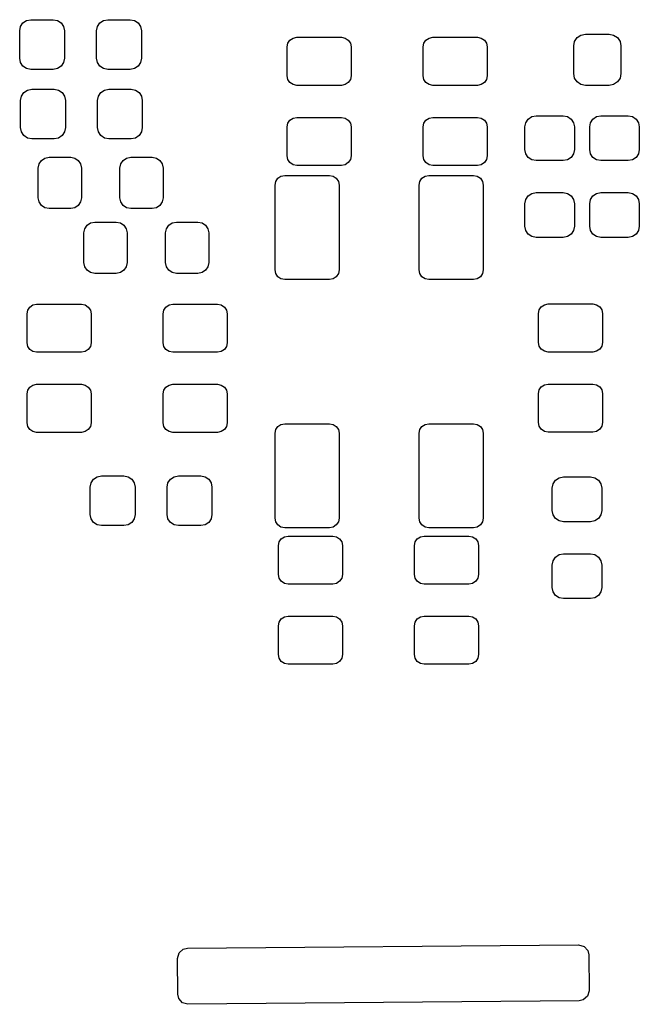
# Model space of a CAD drawing. Extents: x 127.1 to 185.4, y -114.4 to -68.
# Tile 2 of 7: x 140.5 to 148.2, y -94.8 to -82.5. Entities that reach past the tile are written whole.
import ezdxf

# ---------------------------------------------------------------- set-up
doc = ezdxf.new("R2010")
doc.units = 0
doc.layers.add('BLACK', color=7, linetype='CONTINUOUS')

msp = doc.modelspace()

# ---------------------------------------------------------------- linework, layer by layer
at = {"layer": 'BLACK', "linetype": 'CONTINUOUS'}
for p, q in [((140.478085, -82.671742), (140.488742, -82.618166)), ((140.488742, -82.618166), (140.51909, -82.572747)), ((140.51909, -82.572747), (140.564509, -82.542399)), ((140.564509, -82.542399), (140.618085, -82.531742)), ((140.618085, -82.531742), (140.898085, -82.531742)), ((140.898085, -82.531742), (140.951661, -82.542399)), ((140.951661, -82.542399), (140.99708, -82.572747)), ((140.99708, -82.572747), (141.027428, -82.618166)), ((141.027428, -82.618166), (141.038085, -82.671742)), ((141.438085, -82.671742), (141.448742, -82.618166)), ((141.448742, -82.618166), (141.47909, -82.572747)), ((141.47909, -82.572747), (141.524509, -82.542399)), ((141.524509, -82.542399), (141.578085, -82.531742)), ((141.578085, -82.531742), (141.858085, -82.531742)), ((141.858085, -82.531742), (141.911661, -82.542399)), ((141.911661, -82.542399), (141.95708, -82.572747)), ((141.95708, -82.572747), (141.987428, -82.618166)), ((141.987428, -82.618166), (141.998085, -82.671742)), ((140.478085, -83.011742), (140.478085, -82.671742)), ((141.038085, -82.671742), (141.038085, -83.011742)), ((141.438085, -83.011742), (141.438085, -82.671742)), ((141.998085, -82.671742), (141.998085, -83.011742)), ((143.892161, -82.760876), (143.938083, -82.751742)), ((143.938083, -82.751742), (144.498083, -82.751742)), ((144.498083, -82.751742), (144.544005, -82.760876)), ((145.592163, -82.760876), (145.638085, -82.751742)), ((145.638085, -82.751742), (146.198085, -82.751742)), ((146.198085, -82.751742), (146.244007, -82.760876)), ((147.441287, -82.754944), (147.489139, -82.72297)), ((147.489139, -82.72297), (147.545585, -82.711742)), ((147.545585, -82.711742), (147.840585, -82.711742)), ((147.840585, -82.711742), (147.897031, -82.72297)), ((147.897031, -82.72297), (147.944883, -82.754944)), ((143.818083, -82.871742), (143.827217, -82.82582)), ((143.818083, -83.231742), (143.818083, -82.871742)), ((143.827217, -82.82582), (143.85323, -82.786889)), ((143.85323, -82.786889), (143.892161, -82.760876)), ((144.544005, -82.760876), (144.582936, -82.786889)), ((144.582936, -82.786889), (144.608949, -82.82582)), ((144.608949, -82.82582), (144.618083, -82.871742)), ((144.618083, -82.871742), (144.618083, -83.231742)), ((145.518085, -82.871742), (145.527219, -82.82582)), ((145.518085, -83.231742), (145.518085, -82.871742)), ((145.527219, -82.82582), (145.553232, -82.786889)), ((145.553232, -82.786889), (145.592163, -82.760876)), ((146.244007, -82.760876), (146.282938, -82.786889)), ((146.282938, -82.786889), (146.308951, -82.82582)), ((146.308951, -82.82582), (146.318085, -82.871742)), ((146.318085, -82.871742), (146.318085, -83.231742)), ((147.398085, -82.859242), (147.409313, -82.802796)), ((147.398085, -83.204242), (147.398085, -82.859242)), ((147.409313, -82.802796), (147.441287, -82.754944)), ((147.944883, -82.754944), (147.976857, -82.802796)), ((147.976857, -82.802796), (147.988085, -82.859242)), ((147.988085, -82.859242), (147.988085, -83.204242)), ((140.488742, -83.065318), (140.478085, -83.011742)), ((140.51909, -83.110737), (140.488742, -83.065318)), ((140.564509, -83.141085), (140.51909, -83.110737)), ((140.99708, -83.110737), (140.951661, -83.141085)), ((141.027428, -83.065318), (140.99708, -83.110737)), ((141.038085, -83.011742), (141.027428, -83.065318)), ((141.448742, -83.065318), (141.438085, -83.011742)), ((141.47909, -83.110737), (141.448742, -83.065318)), ((141.524509, -83.141085), (141.47909, -83.110737)), ((141.95708, -83.110737), (141.911661, -83.141085)), ((141.987428, -83.065318), (141.95708, -83.110737)), ((141.998085, -83.011742), (141.987428, -83.065318)), ((140.618085, -83.151742), (140.564509, -83.141085)), ((140.898085, -83.151742), (140.618085, -83.151742)), ((140.951661, -83.141085), (140.898085, -83.151742)), ((141.578085, -83.151742), (141.524509, -83.141085)), ((141.858085, -83.151742), (141.578085, -83.151742)), ((141.911661, -83.141085), (141.858085, -83.151742)), ((143.827217, -83.277664), (143.818083, -83.231742)), ((144.618083, -83.231742), (144.608949, -83.277664)), ((145.527219, -83.277664), (145.518085, -83.231742)), ((146.318085, -83.231742), (146.308951, -83.277664)), ((147.409313, -83.260688), (147.398085, -83.204242)), ((147.988085, -83.204242), (147.976857, -83.260688)), ((143.85323, -83.316595), (143.827217, -83.277664)), ((143.892161, -83.342608), (143.85323, -83.316595)), ((143.938083, -83.351742), (143.892161, -83.342608)), ((144.498083, -83.351742), (143.938083, -83.351742)), ((144.544005, -83.342608), (144.498083, -83.351742)), ((144.582936, -83.316595), (144.544005, -83.342608)), ((144.608949, -83.277664), (144.582936, -83.316595)), ((145.553232, -83.316595), (145.527219, -83.277664)), ((145.592163, -83.342608), (145.553232, -83.316595)), ((145.638085, -83.351742), (145.592163, -83.342608)), ((146.198085, -83.351742), (145.638085, -83.351742)), ((146.244007, -83.342608), (146.198085, -83.351742)), ((146.282938, -83.316595), (146.244007, -83.342608)), ((146.308951, -83.277664), (146.282938, -83.316595)), ((147.441287, -83.30854), (147.409313, -83.260688)), ((147.489139, -83.340514), (147.441287, -83.30854)), ((147.545585, -83.351742), (147.489139, -83.340514)), ((147.840585, -83.351742), (147.545585, -83.351742)), ((147.897031, -83.340514), (147.840585, -83.351742)), ((147.944883, -83.30854), (147.897031, -83.340514)), ((147.976857, -83.260688), (147.944883, -83.30854)), ((140.49, -83.54), (140.500657, -83.486424)), ((140.500657, -83.486424), (140.531005, -83.441005)), ((140.531005, -83.441005), (140.576424, -83.410657)), ((140.576424, -83.410657), (140.63, -83.4)), ((140.63, -83.4), (140.91, -83.4)), ((140.91, -83.4), (140.963576, -83.410657)), ((140.963576, -83.410657), (141.008995, -83.441005)), ((141.008995, -83.441005), (141.039343, -83.486424)), ((141.039343, -83.486424), (141.05, -83.54)), ((141.45, -83.54), (141.460657, -83.486424)), ((141.460657, -83.486424), (141.491005, -83.441005)), ((141.491005, -83.441005), (141.536424, -83.410657)), ((141.536424, -83.410657), (141.59, -83.4)), ((141.59, -83.4), (141.87, -83.4)), ((141.87, -83.4), (141.923576, -83.410657)), ((141.923576, -83.410657), (141.968995, -83.441005)), ((141.968995, -83.441005), (141.999343, -83.486424)), ((141.999343, -83.486424), (142.01, -83.54)), ((140.49, -83.88), (140.49, -83.54)), ((141.05, -83.54), (141.05, -83.88)), ((141.45, -83.88), (141.45, -83.54)), ((142.01, -83.54), (142.01, -83.88)), ((146.874509, -83.742399), (146.928085, -83.731742)), ((146.928085, -83.731742), (147.268085, -83.731742)), ((147.268085, -83.731742), (147.321661, -83.742399)), ((147.684509, -83.742399), (147.738085, -83.731742)), ((147.738085, -83.731742), (148.078085, -83.731742)), ((148.078085, -83.731742), (148.131661, -83.742399)), ((143.818083, -83.871742), (143.827217, -83.82582)), ((143.827217, -83.82582), (143.85323, -83.786889)), ((143.85323, -83.786889), (143.892161, -83.760876)), ((143.892161, -83.760876), (143.938083, -83.751742)), ((143.938083, -83.751742), (144.498083, -83.751742)), ((144.498083, -83.751742), (144.544005, -83.760876)), ((144.544005, -83.760876), (144.582936, -83.786889)), ((144.582936, -83.786889), (144.608949, -83.82582)), ((144.608949, -83.82582), (144.618083, -83.871742)), ((145.518085, -83.871742), (145.527219, -83.82582)), ((145.527219, -83.82582), (145.553232, -83.786889)), ((145.553232, -83.786889), (145.592163, -83.760876)), ((145.592163, -83.760876), (145.638085, -83.751742)), ((145.638085, -83.751742), (146.198085, -83.751742)), ((146.198085, -83.751742), (146.244007, -83.760876)), ((146.244007, -83.760876), (146.282938, -83.786889)), ((146.282938, -83.786889), (146.308951, -83.82582)), ((146.308951, -83.82582), (146.318085, -83.871742)), ((146.788085, -83.871742), (146.798742, -83.818166)), ((146.798742, -83.818166), (146.82909, -83.772747)), ((146.82909, -83.772747), (146.874509, -83.742399)), ((147.321661, -83.742399), (147.36708, -83.772747)), ((147.36708, -83.772747), (147.397428, -83.818166)), ((147.397428, -83.818166), (147.408085, -83.871742)), ((147.598085, -83.871742), (147.608742, -83.818166)), ((147.608742, -83.818166), (147.63909, -83.772747)), ((147.63909, -83.772747), (147.684509, -83.742399)), ((148.131661, -83.742399), (148.17708, -83.772747)), ((148.17708, -83.772747), (148.207428, -83.818166)), ((148.207428, -83.818166), (148.218085, -83.871742)), ((140.500657, -83.933576), (140.49, -83.88)), ((140.531005, -83.978995), (140.500657, -83.933576)), ((140.576424, -84.009343), (140.531005, -83.978995)), ((141.008995, -83.978995), (140.963576, -84.009343)), ((141.039343, -83.933576), (141.008995, -83.978995)), ((141.05, -83.88), (141.039343, -83.933576)), ((141.460657, -83.933576), (141.45, -83.88)), ((141.491005, -83.978995), (141.460657, -83.933576)), ((141.536424, -84.009343), (141.491005, -83.978995)), ((141.968995, -83.978995), (141.923576, -84.009343)), ((141.999343, -83.933576), (141.968995, -83.978995)), ((142.01, -83.88), (141.999343, -83.933576)), ((143.818083, -84.231742), (143.818083, -83.871742)), ((144.618083, -83.871742), (144.618083, -84.231742)), ((145.518085, -84.231742), (145.518085, -83.871742)), ((146.318085, -83.871742), (146.318085, -84.231742)), ((146.788085, -84.151742), (146.788085, -83.871742)), ((147.408085, -83.871742), (147.408085, -84.151742)), ((147.598085, -84.151742), (147.598085, -83.871742)), ((148.218085, -83.871742), (148.218085, -84.151742)), ((140.63, -84.02), (140.576424, -84.009343)), ((140.91, -84.02), (140.63, -84.02)), ((140.963576, -84.009343), (140.91, -84.02)), ((141.59, -84.02), (141.536424, -84.009343)), ((141.87, -84.02), (141.59, -84.02)), ((141.923576, -84.009343), (141.87, -84.02)), ((146.798742, -84.205318), (146.788085, -84.151742)), ((146.82909, -84.250737), (146.798742, -84.205318)), ((147.397428, -84.205318), (147.36708, -84.250737)), ((147.408085, -84.151742), (147.397428, -84.205318)), ((147.608742, -84.205318), (147.598085, -84.151742)), ((147.63909, -84.250737), (147.608742, -84.205318)), ((148.207428, -84.205318), (148.17708, -84.250737)), ((148.218085, -84.151742), (148.207428, -84.205318)), ((140.71, -84.385), (140.720276, -84.333338)), ((140.720276, -84.333338), (140.749541, -84.289541)), ((140.749541, -84.289541), (140.793338, -84.260276)), ((140.793338, -84.260276), (140.845, -84.25)), ((140.845, -84.25), (141.115, -84.25)), ((141.115, -84.25), (141.166662, -84.260276)), ((141.166662, -84.260276), (141.210459, -84.289541)), ((141.210459, -84.289541), (141.239724, -84.333338)), ((141.239724, -84.333338), (141.25, -84.385)), ((141.73, -84.385), (141.740276, -84.333338)), ((141.740276, -84.333338), (141.769541, -84.289541)), ((141.769541, -84.289541), (141.813338, -84.260276)), ((141.813338, -84.260276), (141.865, -84.25)), ((141.865, -84.25), (142.135, -84.25)), ((142.135, -84.25), (142.186662, -84.260276)), ((142.186662, -84.260276), (142.230459, -84.289541)), ((142.230459, -84.289541), (142.259724, -84.333338)), ((142.259724, -84.333338), (142.27, -84.385)), ((143.827217, -84.277664), (143.818083, -84.231742)), ((143.85323, -84.316595), (143.827217, -84.277664)), ((143.892161, -84.342608), (143.85323, -84.316595)), ((143.938083, -84.351742), (143.892161, -84.342608)), ((144.544005, -84.342608), (144.498083, -84.351742)), ((144.582936, -84.316595), (144.544005, -84.342608)), ((144.608949, -84.277664), (144.582936, -84.316595)), ((144.618083, -84.231742), (144.608949, -84.277664)), ((145.527219, -84.277664), (145.518085, -84.231742)), ((145.553232, -84.316595), (145.527219, -84.277664)), ((145.592163, -84.342608), (145.553232, -84.316595)), ((145.638085, -84.351742), (145.592163, -84.342608)), ((146.244007, -84.342608), (146.198085, -84.351742)), ((146.282938, -84.316595), (146.244007, -84.342608)), ((146.308951, -84.277664), (146.282938, -84.316595)), ((146.318085, -84.231742), (146.308951, -84.277664)), ((146.874509, -84.281085), (146.82909, -84.250737)), ((146.928085, -84.291742), (146.874509, -84.281085)), ((147.268085, -84.291742), (146.928085, -84.291742)), ((147.321661, -84.281085), (147.268085, -84.291742)), ((147.36708, -84.250737), (147.321661, -84.281085)), ((147.684509, -84.281085), (147.63909, -84.250737)), ((147.738085, -84.291742), (147.684509, -84.281085)), ((148.078085, -84.291742), (147.738085, -84.291742)), ((148.131661, -84.281085), (148.078085, -84.291742)), ((148.17708, -84.250737), (148.131661, -84.281085)), ((140.71, -84.755), (140.71, -84.385)), ((141.25, -84.385), (141.25, -84.755)), ((141.73, -84.755), (141.73, -84.385)), ((142.27, -84.385), (142.27, -84.755)), ((144.498083, -84.351742), (143.938083, -84.351742)), ((146.198085, -84.351742), (145.638085, -84.351742)), ((143.668085, -84.596742), (143.677219, -84.55082)), ((143.668085, -85.656742), (143.668085, -84.596742)), ((143.677219, -84.55082), (143.703232, -84.511889)), ((143.703232, -84.511889), (143.742163, -84.485876)), ((143.742163, -84.485876), (143.788085, -84.476742)), ((143.788085, -84.476742), (144.348085, -84.476742)), ((144.348085, -84.476742), (144.394007, -84.485876)), ((144.394007, -84.485876), (144.432938, -84.511889)), ((144.432938, -84.511889), (144.458951, -84.55082)), ((144.458951, -84.55082), (144.468085, -84.596742)), ((144.468085, -84.596742), (144.468085, -85.656742)), ((145.468085, -84.596742), (145.477219, -84.55082)), ((145.468085, -85.656742), (145.468085, -84.596742)), ((145.477219, -84.55082), (145.503232, -84.511889)), ((145.503232, -84.511889), (145.542163, -84.485876)), ((145.542163, -84.485876), (145.588085, -84.476742)), ((145.588085, -84.476742), (146.148085, -84.476742)), ((146.148085, -84.476742), (146.194007, -84.485876)), ((146.194007, -84.485876), (146.232938, -84.511889)), ((146.232938, -84.511889), (146.258951, -84.55082)), ((146.258951, -84.55082), (146.268085, -84.596742)), ((146.268085, -84.596742), (146.268085, -85.656742)), ((146.82909, -84.732747), (146.874509, -84.702399)), ((146.874509, -84.702399), (146.928085, -84.691742)), ((146.928085, -84.691742), (147.268085, -84.691742)), ((147.268085, -84.691742), (147.321661, -84.702399)), ((147.321661, -84.702399), (147.36708, -84.732747)), ((147.63909, -84.732747), (147.684509, -84.702399)), ((147.684509, -84.702399), (147.738085, -84.691742)), ((147.738085, -84.691742), (148.078085, -84.691742)), ((148.078085, -84.691742), (148.131661, -84.702399)), ((148.131661, -84.702399), (148.17708, -84.732747)), ((140.720276, -84.806662), (140.71, -84.755)), ((140.749541, -84.850459), (140.720276, -84.806662)), ((141.239724, -84.806662), (141.210459, -84.850459)), ((141.25, -84.755), (141.239724, -84.806662)), ((141.740276, -84.806662), (141.73, -84.755)), ((141.769541, -84.850459), (141.740276, -84.806662)), ((142.259724, -84.806662), (142.230459, -84.850459)), ((142.27, -84.755), (142.259724, -84.806662)), ((146.788085, -84.831742), (146.798742, -84.778166)), ((146.788085, -85.111742), (146.788085, -84.831742)), ((146.798742, -84.778166), (146.82909, -84.732747)), ((147.36708, -84.732747), (147.397428, -84.778166)), ((147.397428, -84.778166), (147.408085, -84.831742)), ((147.408085, -84.831742), (147.408085, -85.111742)), ((147.598085, -84.831742), (147.608742, -84.778166)), ((147.598085, -85.111742), (147.598085, -84.831742)), ((147.608742, -84.778166), (147.63909, -84.732747)), ((148.17708, -84.732747), (148.207428, -84.778166)), ((148.207428, -84.778166), (148.218085, -84.831742)), ((148.218085, -84.831742), (148.218085, -85.111742)), ((140.793338, -84.879724), (140.749541, -84.850459)), ((140.845, -84.89), (140.793338, -84.879724)), ((141.115, -84.89), (140.845, -84.89)), ((141.166662, -84.879724), (141.115, -84.89)), ((141.210459, -84.850459), (141.166662, -84.879724)), ((141.813338, -84.879724), (141.769541, -84.850459)), ((141.865, -84.89), (141.813338, -84.879724)), ((142.135, -84.89), (141.865, -84.89)), ((142.186662, -84.879724), (142.135, -84.89)), ((142.230459, -84.850459), (142.186662, -84.879724)), ((141.319541, -85.099541), (141.363338, -85.070276)), ((141.363338, -85.070276), (141.415, -85.06)), ((141.415, -85.06), (141.685, -85.06)), ((141.685, -85.06), (141.736662, -85.070276)), ((141.736662, -85.070276), (141.780459, -85.099541)), ((142.339541, -85.099541), (142.383338, -85.070276)), ((142.383338, -85.070276), (142.435, -85.06)), ((142.435, -85.06), (142.705, -85.06)), ((142.705, -85.06), (142.756662, -85.070276)), ((142.756662, -85.070276), (142.800459, -85.099541)), ((141.28, -85.195), (141.290276, -85.143338)), ((141.28, -85.565), (141.28, -85.195)), ((141.290276, -85.143338), (141.319541, -85.099541)), ((141.780459, -85.099541), (141.809724, -85.143338)), ((141.809724, -85.143338), (141.82, -85.195)), ((141.82, -85.195), (141.82, -85.565)), ((142.3, -85.195), (142.310276, -85.143338)), ((142.3, -85.565), (142.3, -85.195)), ((142.310276, -85.143338), (142.339541, -85.099541)), ((142.800459, -85.099541), (142.829724, -85.143338)), ((142.829724, -85.143338), (142.84, -85.195)), ((142.84, -85.195), (142.84, -85.565)), ((146.798742, -85.165318), (146.788085, -85.111742)), ((146.82909, -85.210737), (146.798742, -85.165318)), ((146.874509, -85.241085), (146.82909, -85.210737)), ((147.36708, -85.210737), (147.321661, -85.241085)), ((147.397428, -85.165318), (147.36708, -85.210737)), ((147.408085, -85.111742), (147.397428, -85.165318)), ((147.608742, -85.165318), (147.598085, -85.111742)), ((147.63909, -85.210737), (147.608742, -85.165318)), ((147.684509, -85.241085), (147.63909, -85.210737)), ((148.17708, -85.210737), (148.131661, -85.241085)), ((148.207428, -85.165318), (148.17708, -85.210737)), ((148.218085, -85.111742), (148.207428, -85.165318)), ((146.928085, -85.251742), (146.874509, -85.241085)), ((147.268085, -85.251742), (146.928085, -85.251742)), ((147.321661, -85.241085), (147.268085, -85.251742)), ((147.738085, -85.251742), (147.684509, -85.241085)), ((148.078085, -85.251742), (147.738085, -85.251742)), ((148.131661, -85.241085), (148.078085, -85.251742)), ((141.290276, -85.616662), (141.28, -85.565)), ((141.82, -85.565), (141.809724, -85.616662)), ((142.310276, -85.616662), (142.3, -85.565)), ((142.84, -85.565), (142.829724, -85.616662)), ((141.319541, -85.660459), (141.290276, -85.616662)), ((141.363338, -85.689724), (141.319541, -85.660459)), ((141.415, -85.7), (141.363338, -85.689724)), ((141.685, -85.7), (141.415, -85.7)), ((141.736662, -85.689724), (141.685, -85.7)), ((141.780459, -85.660459), (141.736662, -85.689724)), ((141.809724, -85.616662), (141.780459, -85.660459)), ((142.339541, -85.660459), (142.310276, -85.616662)), ((142.383338, -85.689724), (142.339541, -85.660459)), ((142.435, -85.7), (142.383338, -85.689724)), ((142.705, -85.7), (142.435, -85.7)), ((142.756662, -85.689724), (142.705, -85.7)), ((142.800459, -85.660459), (142.756662, -85.689724)), ((142.829724, -85.616662), (142.800459, -85.660459)), ((143.677219, -85.702664), (143.668085, -85.656742)), ((143.703232, -85.741595), (143.677219, -85.702664)), ((144.458951, -85.702664), (144.432938, -85.741595)), ((144.468085, -85.656742), (144.458951, -85.702664)), ((145.477219, -85.702664), (145.468085, -85.656742)), ((145.503232, -85.741595), (145.477219, -85.702664)), ((146.258951, -85.702664), (146.232938, -85.741595)), ((146.268085, -85.656742), (146.258951, -85.702664)), ((143.742163, -85.767608), (143.703232, -85.741595)), ((143.788085, -85.776742), (143.742163, -85.767608)), ((144.348085, -85.776742), (143.788085, -85.776742)), ((144.394007, -85.767608), (144.348085, -85.776742)), ((144.432938, -85.741595), (144.394007, -85.767608)), ((145.542163, -85.767608), (145.503232, -85.741595)), ((145.588085, -85.776742), (145.542163, -85.767608)), ((146.148085, -85.776742), (145.588085, -85.776742)), ((146.194007, -85.767608), (146.148085, -85.776742)), ((146.232938, -85.741595), (146.194007, -85.767608)), ((140.569999, -86.205387), (140.579133, -86.159465)), ((140.579133, -86.159465), (140.605146, -86.120534)), ((140.605146, -86.120534), (140.644077, -86.094521)), ((140.644077, -86.094521), (140.689999, -86.085387)), ((140.689999, -86.085387), (141.249999, -86.085387)), ((141.249999, -86.085387), (141.295921, -86.094521)), ((141.295921, -86.094521), (141.334852, -86.120534)), ((141.334852, -86.120534), (141.360865, -86.159465)), ((141.360865, -86.159465), (141.369999, -86.205387)), ((142.270001, -86.205387), (142.279135, -86.159465)), ((142.279135, -86.159465), (142.305148, -86.120534)), ((142.305148, -86.120534), (142.344079, -86.094521)), ((142.344079, -86.094521), (142.390001, -86.085387)), ((142.390001, -86.085387), (142.950001, -86.085387)), ((142.950001, -86.085387), (142.995923, -86.094521)), ((142.995923, -86.094521), (143.034854, -86.120534)), ((143.034854, -86.120534), (143.060867, -86.159465)), ((143.060867, -86.159465), (143.070001, -86.205387)), ((146.958085, -86.201742), (146.967219, -86.15582)), ((146.967219, -86.15582), (146.993232, -86.116889)), ((146.993232, -86.116889), (147.032163, -86.090876)), ((147.032163, -86.090876), (147.078085, -86.081742)), ((147.078085, -86.081742), (147.638085, -86.081742)), ((147.638085, -86.081742), (147.684007, -86.090876)), ((147.684007, -86.090876), (147.722938, -86.116889)), ((147.722938, -86.116889), (147.748951, -86.15582)), ((147.748951, -86.15582), (147.758085, -86.201742)), ((140.569999, -86.565387), (140.569999, -86.205387)), ((141.369999, -86.205387), (141.369999, -86.565387)), ((142.270001, -86.565387), (142.270001, -86.205387)), ((143.070001, -86.205387), (143.070001, -86.565387)), ((146.958085, -86.561742), (146.958085, -86.201742)), ((147.758085, -86.201742), (147.758085, -86.561742)), ((146.967219, -86.607664), (146.958085, -86.561742)), ((147.758085, -86.561742), (147.748951, -86.607664)), ((140.579133, -86.611309), (140.569999, -86.565387)), ((140.605146, -86.65024), (140.579133, -86.611309)), ((140.644077, -86.676253), (140.605146, -86.65024)), ((140.689999, -86.685387), (140.644077, -86.676253)), ((141.249999, -86.685387), (140.689999, -86.685387)), ((141.295921, -86.676253), (141.249999, -86.685387)), ((141.334852, -86.65024), (141.295921, -86.676253)), ((141.360865, -86.611309), (141.334852, -86.65024)), ((141.369999, -86.565387), (141.360865, -86.611309)), ((142.279135, -86.611309), (142.270001, -86.565387)), ((142.305148, -86.65024), (142.279135, -86.611309)), ((142.344079, -86.676253), (142.305148, -86.65024)), ((142.390001, -86.685387), (142.344079, -86.676253)), ((142.950001, -86.685387), (142.390001, -86.685387)), ((142.995923, -86.676253), (142.950001, -86.685387)), ((143.034854, -86.65024), (142.995923, -86.676253)), ((143.060867, -86.611309), (143.034854, -86.65024)), ((143.070001, -86.565387), (143.060867, -86.611309)), ((146.993232, -86.646595), (146.967219, -86.607664)), ((147.032163, -86.672608), (146.993232, -86.646595)), ((147.078085, -86.681742), (147.032163, -86.672608)), ((147.638085, -86.681742), (147.078085, -86.681742)), ((147.684007, -86.672608), (147.638085, -86.681742)), ((147.722938, -86.646595), (147.684007, -86.672608)), ((147.748951, -86.607664), (147.722938, -86.646595)), ((140.569999, -87.205387), (140.579133, -87.159465)), ((140.579133, -87.159465), (140.605146, -87.120534)), ((140.605146, -87.120534), (140.644077, -87.094521)), ((140.644077, -87.094521), (140.689999, -87.085387)), ((140.689999, -87.085387), (141.249999, -87.085387)), ((141.249999, -87.085387), (141.295921, -87.094521)), ((141.295921, -87.094521), (141.334852, -87.120534)), ((141.334852, -87.120534), (141.360865, -87.159465)), ((141.360865, -87.159465), (141.369999, -87.205387)), ((142.270001, -87.205387), (142.279135, -87.159465)), ((142.279135, -87.159465), (142.305148, -87.120534)), ((142.305148, -87.120534), (142.344079, -87.094521)), ((142.344079, -87.094521), (142.390001, -87.085387)), ((142.390001, -87.085387), (142.950001, -87.085387)), ((142.950001, -87.085387), (142.995923, -87.094521)), ((142.995923, -87.094521), (143.034854, -87.120534)), ((143.034854, -87.120534), (143.060867, -87.159465)), ((143.060867, -87.159465), (143.070001, -87.205387)), ((146.958085, -87.201742), (146.967219, -87.15582)), ((146.967219, -87.15582), (146.993232, -87.116889)), ((146.993232, -87.116889), (147.032163, -87.090876)), ((147.032163, -87.090876), (147.078085, -87.081742)), ((147.078085, -87.081742), (147.638085, -87.081742)), ((147.638085, -87.081742), (147.684007, -87.090876)), ((147.684007, -87.090876), (147.722938, -87.116889)), ((147.722938, -87.116889), (147.748951, -87.15582)), ((147.748951, -87.15582), (147.758085, -87.201742)), ((140.569999, -87.565387), (140.569999, -87.205387)), ((141.369999, -87.205387), (141.369999, -87.565387)), ((142.270001, -87.565387), (142.270001, -87.205387)), ((143.070001, -87.205387), (143.070001, -87.565387)), ((146.958085, -87.561742), (146.958085, -87.201742)), ((147.758085, -87.201742), (147.758085, -87.561742)), ((140.579133, -87.611309), (140.569999, -87.565387)), ((140.605146, -87.65024), (140.579133, -87.611309)), ((140.644077, -87.676253), (140.605146, -87.65024)), ((141.334852, -87.65024), (141.295921, -87.676253)), ((141.360865, -87.611309), (141.334852, -87.65024)), ((141.369999, -87.565387), (141.360865, -87.611309)), ((142.279135, -87.611309), (142.270001, -87.565387)), ((142.305148, -87.65024), (142.279135, -87.611309)), ((142.344079, -87.676253), (142.305148, -87.65024)), ((143.034854, -87.65024), (142.995923, -87.676253)), ((143.060867, -87.611309), (143.034854, -87.65024)), ((143.070001, -87.565387), (143.060867, -87.611309)), ((143.668085, -87.696742), (143.677219, -87.65082)), ((143.677219, -87.65082), (143.703232, -87.611889)), ((143.703232, -87.611889), (143.742163, -87.585876)), ((143.742163, -87.585876), (143.788085, -87.576742)), ((143.788085, -87.576742), (144.348085, -87.576742)), ((144.348085, -87.576742), (144.394007, -87.585876)), ((144.394007, -87.585876), (144.432938, -87.611889)), ((144.432938, -87.611889), (144.458951, -87.65082)), ((144.458951, -87.65082), (144.468085, -87.696742)), ((145.468085, -87.696742), (145.477219, -87.65082)), ((145.477219, -87.65082), (145.503232, -87.611889)), ((145.503232, -87.611889), (145.542163, -87.585876)), ((145.542163, -87.585876), (145.588085, -87.576742)), ((145.588085, -87.576742), (146.148085, -87.576742)), ((146.148085, -87.576742), (146.194007, -87.585876)), ((146.194007, -87.585876), (146.232938, -87.611889)), ((146.232938, -87.611889), (146.258951, -87.65082)), ((146.258951, -87.65082), (146.268085, -87.696742)), ((146.967219, -87.607664), (146.958085, -87.561742)), ((146.993232, -87.646595), (146.967219, -87.607664)), ((147.032163, -87.672608), (146.993232, -87.646595)), ((147.722938, -87.646595), (147.684007, -87.672608)), ((147.748951, -87.607664), (147.722938, -87.646595)), ((147.758085, -87.561742), (147.748951, -87.607664)), ((140.689999, -87.685387), (140.644077, -87.676253)), ((141.249999, -87.685387), (140.689999, -87.685387)), ((141.295921, -87.676253), (141.249999, -87.685387)), ((142.390001, -87.685387), (142.344079, -87.676253)), ((142.950001, -87.685387), (142.390001, -87.685387)), ((142.995923, -87.676253), (142.950001, -87.685387)), ((143.668085, -88.756742), (143.668085, -87.696742)), ((144.468085, -87.696742), (144.468085, -88.756742)), ((145.468085, -88.756742), (145.468085, -87.696742)), ((146.268085, -87.696742), (146.268085, -88.756742)), ((147.078085, -87.681742), (147.032163, -87.672608)), ((147.638085, -87.681742), (147.078085, -87.681742)), ((147.684007, -87.672608), (147.638085, -87.681742)), ((141.370657, -88.316424), (141.401005, -88.271005)), ((141.401005, -88.271005), (141.446424, -88.240657)), ((141.446424, -88.240657), (141.5, -88.23)), ((141.5, -88.23), (141.78, -88.23)), ((141.78, -88.23), (141.833576, -88.240657)), ((141.833576, -88.240657), (141.878995, -88.271005)), ((141.878995, -88.271005), (141.909343, -88.316424)), ((142.330657, -88.316424), (142.361005, -88.271005)), ((142.361005, -88.271005), (142.406424, -88.240657)), ((142.406424, -88.240657), (142.46, -88.23)), ((142.46, -88.23), (142.74, -88.23)), ((142.74, -88.23), (142.793576, -88.240657)), ((142.793576, -88.240657), (142.838995, -88.271005)), ((142.838995, -88.271005), (142.869343, -88.316424)), ((147.140657, -88.328166), (147.171005, -88.282747)), ((147.171005, -88.282747), (147.216424, -88.252399)), ((147.216424, -88.252399), (147.27, -88.241742)), ((147.27, -88.241742), (147.61, -88.241742)), ((147.61, -88.241742), (147.663576, -88.252399)), ((147.663576, -88.252399), (147.708995, -88.282747)), ((147.708995, -88.282747), (147.739343, -88.328166)), ((141.36, -88.37), (141.370657, -88.316424)), ((141.36, -88.71), (141.36, -88.37)), ((141.909343, -88.316424), (141.92, -88.37)), ((141.92, -88.37), (141.92, -88.71)), ((142.32, -88.37), (142.330657, -88.316424)), ((142.32, -88.71), (142.32, -88.37)), ((142.869343, -88.316424), (142.88, -88.37)), ((142.88, -88.37), (142.88, -88.71)), ((147.13, -88.381742), (147.140657, -88.328166)), ((147.13, -88.661742), (147.13, -88.381742)), ((147.739343, -88.328166), (147.75, -88.381742)), ((147.75, -88.381742), (147.75, -88.661742)), ((141.370657, -88.763576), (141.36, -88.71)), ((141.401005, -88.808995), (141.370657, -88.763576)), ((141.909343, -88.763576), (141.878995, -88.808995)), ((141.92, -88.71), (141.909343, -88.763576)), ((142.330657, -88.763576), (142.32, -88.71)), ((142.361005, -88.808995), (142.330657, -88.763576)), ((142.869343, -88.763576), (142.838995, -88.808995)), ((142.88, -88.71), (142.869343, -88.763576)), ((143.677219, -88.802664), (143.668085, -88.756742)), ((144.468085, -88.756742), (144.458951, -88.802664)), ((145.477219, -88.802664), (145.468085, -88.756742)), ((146.268085, -88.756742), (146.258951, -88.802664)), ((147.140657, -88.715318), (147.13, -88.661742)), ((147.171005, -88.760737), (147.140657, -88.715318)), ((147.216424, -88.791085), (147.171005, -88.760737)), ((147.708995, -88.760737), (147.663576, -88.791085)), ((147.739343, -88.715318), (147.708995, -88.760737)), ((147.75, -88.661742), (147.739343, -88.715318)), ((141.446424, -88.839343), (141.401005, -88.808995)), ((141.5, -88.85), (141.446424, -88.839343)), ((141.78, -88.85), (141.5, -88.85)), ((141.833576, -88.839343), (141.78, -88.85)), ((141.878995, -88.808995), (141.833576, -88.839343)), ((142.406424, -88.839343), (142.361005, -88.808995)), ((142.46, -88.85), (142.406424, -88.839343)), ((142.74, -88.85), (142.46, -88.85)), ((142.793576, -88.839343), (142.74, -88.85)), ((142.838995, -88.808995), (142.793576, -88.839343)), ((143.703232, -88.841595), (143.677219, -88.802664)), ((143.742163, -88.867608), (143.703232, -88.841595)), ((143.788085, -88.876742), (143.742163, -88.867608)), ((144.348085, -88.876742), (143.788085, -88.876742)), ((144.394007, -88.867608), (144.348085, -88.876742)), ((144.432938, -88.841595), (144.394007, -88.867608)), ((144.458951, -88.802664), (144.432938, -88.841595)), ((145.503232, -88.841595), (145.477219, -88.802664)), ((145.542163, -88.867608), (145.503232, -88.841595)), ((145.588085, -88.876742), (145.542163, -88.867608)), ((146.148085, -88.876742), (145.588085, -88.876742)), ((146.194007, -88.867608), (146.148085, -88.876742)), ((146.232938, -88.841595), (146.194007, -88.867608)), ((146.258951, -88.802664), (146.232938, -88.841595)), ((147.27, -88.801742), (147.216424, -88.791085)), ((147.61, -88.801742), (147.27, -88.801742)), ((147.663576, -88.791085), (147.61, -88.801742)), ((143.719133, -89.054078), (143.745146, -89.015147)), ((143.745146, -89.015147), (143.784077, -88.989134)), ((143.784077, -88.989134), (143.829999, -88.98)), ((143.829999, -88.98), (144.389999, -88.98)), ((144.389999, -88.98), (144.435921, -88.989134)), ((144.435921, -88.989134), (144.474852, -89.015147)), ((144.474852, -89.015147), (144.500865, -89.054078)), ((145.419135, -89.054078), (145.445148, -89.015147)), ((145.445148, -89.015147), (145.484079, -88.989134)), ((145.484079, -88.989134), (145.530001, -88.98)), ((145.530001, -88.98), (146.090001, -88.98)), ((146.090001, -88.98), (146.135923, -88.989134)), ((146.135923, -88.989134), (146.174854, -89.015147)), ((146.174854, -89.015147), (146.200867, -89.054078)), ((143.709999, -89.1), (143.719133, -89.054078)), ((143.709999, -89.46), (143.709999, -89.1)), ((144.500865, -89.054078), (144.509999, -89.1)), ((144.509999, -89.1), (144.509999, -89.46)), ((145.410001, -89.1), (145.419135, -89.054078)), ((145.410001, -89.46), (145.410001, -89.1)), ((146.200867, -89.054078), (146.210001, -89.1)), ((146.210001, -89.1), (146.210001, -89.46)), ((147.140657, -89.288166), (147.171005, -89.242747)), ((147.171005, -89.242747), (147.216424, -89.212399)), ((147.216424, -89.212399), (147.27, -89.201742)), ((147.27, -89.201742), (147.61, -89.201742)), ((147.61, -89.201742), (147.663576, -89.212399)), ((147.663576, -89.212399), (147.708995, -89.242747)), ((147.708995, -89.242747), (147.739343, -89.288166)), ((147.13, -89.341742), (147.140657, -89.288166)), ((147.13, -89.621742), (147.13, -89.341742)), ((147.739343, -89.288166), (147.75, -89.341742)), ((147.75, -89.341742), (147.75, -89.621742)), ((143.719133, -89.505922), (143.709999, -89.46)), ((143.745146, -89.544853), (143.719133, -89.505922)), ((144.500865, -89.505922), (144.474852, -89.544853)), ((144.509999, -89.46), (144.500865, -89.505922)), ((145.419135, -89.505922), (145.410001, -89.46)), ((145.445148, -89.544853), (145.419135, -89.505922)), ((146.200867, -89.505922), (146.174854, -89.544853)), ((146.210001, -89.46), (146.200867, -89.505922)), ((143.784077, -89.570866), (143.745146, -89.544853)), ((143.829999, -89.58), (143.784077, -89.570866)), ((144.389999, -89.58), (143.829999, -89.58)), ((144.435921, -89.570866), (144.389999, -89.58)), ((144.474852, -89.544853), (144.435921, -89.570866)), ((145.484079, -89.570866), (145.445148, -89.544853)), ((145.530001, -89.58), (145.484079, -89.570866)), ((146.090001, -89.58), (145.530001, -89.58)), ((146.135923, -89.570866), (146.090001, -89.58)), ((146.174854, -89.544853), (146.135923, -89.570866)), ((147.140657, -89.675318), (147.13, -89.621742)), ((147.75, -89.621742), (147.739343, -89.675318)), ((147.171005, -89.720737), (147.140657, -89.675318)), ((147.216424, -89.751085), (147.171005, -89.720737)), ((147.27, -89.761742), (147.216424, -89.751085)), ((147.663576, -89.751085), (147.61, -89.761742)), ((147.708995, -89.720737), (147.663576, -89.751085)), ((147.739343, -89.675318), (147.708995, -89.720737)), ((147.61, -89.761742), (147.27, -89.761742)), ((143.745146, -90.015147), (143.784077, -89.989134)), ((143.784077, -89.989134), (143.829999, -89.98)), ((143.829999, -89.98), (144.389999, -89.98)), ((144.389999, -89.98), (144.435921, -89.989134)), ((144.435921, -89.989134), (144.474852, -90.015147)), ((145.445148, -90.015147), (145.484079, -89.989134)), ((145.484079, -89.989134), (145.530001, -89.98)), ((145.530001, -89.98), (146.090001, -89.98)), ((146.090001, -89.98), (146.135923, -89.989134)), ((146.135923, -89.989134), (146.174854, -90.015147)), ((143.709999, -90.1), (143.719133, -90.054078)), ((143.709999, -90.46), (143.709999, -90.1)), ((143.719133, -90.054078), (143.745146, -90.015147)), ((144.474852, -90.015147), (144.500865, -90.054078)), ((144.500865, -90.054078), (144.509999, -90.1)), ((144.509999, -90.1), (144.509999, -90.46)), ((145.410001, -90.1), (145.419135, -90.054078)), ((145.410001, -90.46), (145.410001, -90.1)), ((145.419135, -90.054078), (145.445148, -90.015147)), ((146.174854, -90.015147), (146.200867, -90.054078)), ((146.200867, -90.054078), (146.210001, -90.1)), ((146.210001, -90.1), (146.210001, -90.46)), ((143.719133, -90.505922), (143.709999, -90.46)), ((144.509999, -90.46), (144.500865, -90.505922)), ((145.419135, -90.505922), (145.410001, -90.46)), ((146.210001, -90.46), (146.200867, -90.505922)), ((143.745146, -90.544853), (143.719133, -90.505922)), ((143.784077, -90.570866), (143.745146, -90.544853)), ((143.829999, -90.58), (143.784077, -90.570866)), ((144.389999, -90.58), (143.829999, -90.58)), ((144.435921, -90.570866), (144.389999, -90.58)), ((144.474852, -90.544853), (144.435921, -90.570866)), ((144.500865, -90.505922), (144.474852, -90.544853)), ((145.445148, -90.544853), (145.419135, -90.505922)), ((145.484079, -90.570866), (145.445148, -90.544853)), ((145.530001, -90.58), (145.484079, -90.570866)), ((146.090001, -90.58), (145.530001, -90.58)), ((146.135923, -90.570866), (146.090001, -90.58)), ((146.174854, -90.544853), (146.135923, -90.570866)), ((146.200867, -90.505922), (146.174854, -90.544853)), ((142.448724, -94.254975), (142.468128, -94.186682)), ((142.468128, -94.186682), (142.521375, -94.13972)), ((142.521375, -94.13972), (142.573619, -94.127876)), ((142.573619, -94.127876), (147.459199, -94.08524)), ((147.459199, -94.08524), (147.527492, -94.104647)), ((147.527492, -94.104647), (147.574451, -94.157895)), ((147.574451, -94.157895), (147.586294, -94.210131)), ((142.452649, -94.702959), (142.448724, -94.254975)), ((147.586294, -94.210131), (147.590219, -94.658116)), ((147.590219, -94.658116), (147.570815, -94.726409)), ((142.464491, -94.755195), (142.452649, -94.702959)), ((142.511451, -94.808443), (142.464491, -94.755195)), ((147.465324, -94.785215), (142.579744, -94.82785)), ((147.517568, -94.773371), (147.465324, -94.785215)), ((147.570815, -94.726409), (147.517568, -94.773371)), ((142.579744, -94.82785), (142.511451, -94.808443))]:
    msp.add_line(p, q, dxfattribs=at)

doc.saveas('drawing.dxf')
